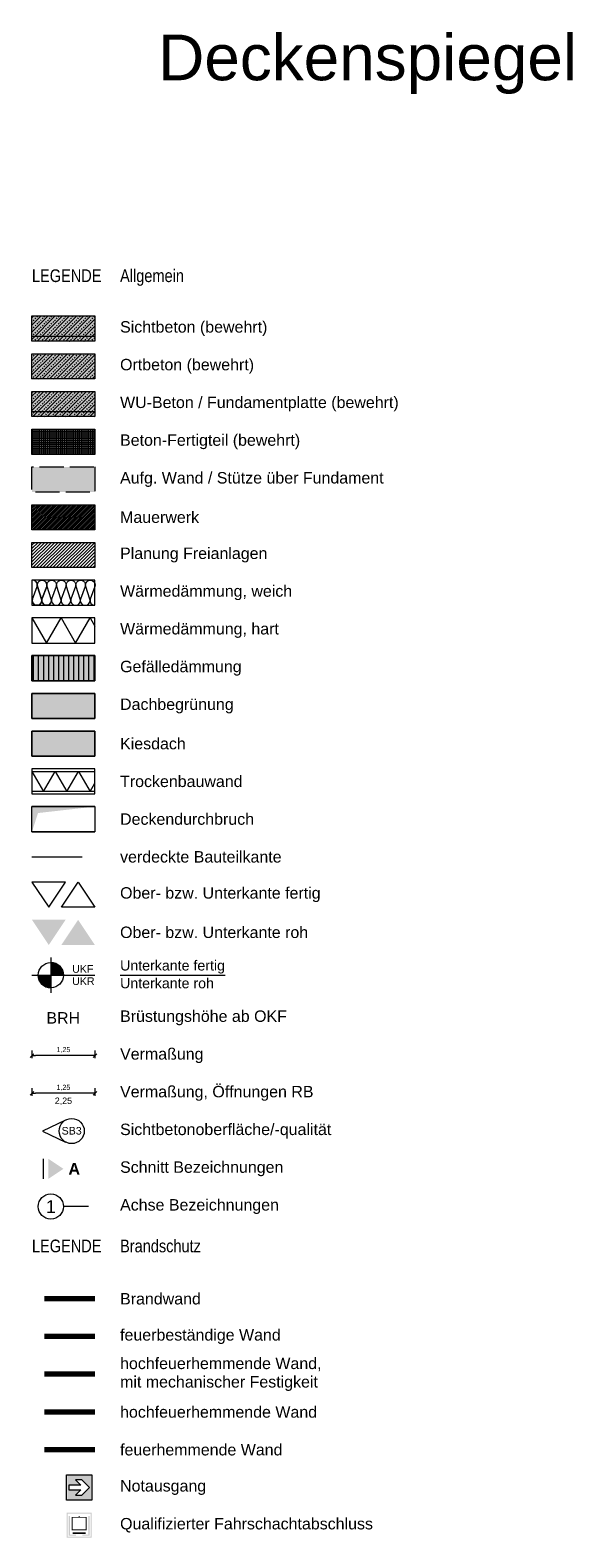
# Model space of a CAD drawing. Header units: metres. Extents: x -49 to 152, y -127 to 99.
# Tile 176 of 177: x 84 to 95, y -26 to 4. Entities that reach past the tile are written whole.
import ezdxf

# ---------------------------------------------------------------- set-up
doc = ezdxf.new("R2010")
doc.units = ezdxf.units.M
doc.header["$PDMODE"] = 1
doc.header["$PDSIZE"] = -2
for name, pattern in [('ACAD_ISO02W101', [0.6, 0.48, -0.12]), ('Achsen 01', [5.291531, 3.175, -1.058062, 0.352704, -0.705764]), ('gestrichelt - 01', [2, 1, -1])]:
    doc.linetypes.add(name, pattern=pattern)
doc.layers.get('0').update_dxf_attribs({"lineweight": 25})
for name, color, linetype, lineweight in [('013_Beton und Stahlbetonarbeiten-320 Fundamente Aufg. Wände', 7, 'ACAD_ISO02W101', 9), ('_Legende (2D)', 7, 'Continuous', 9), ('AV1-Brandschutzkonzept-Brandschutzkonzept', 7, 'Continuous', 5), ('AV1-Durchbruch', 7, 'Continuous', 5), ('Bemaßung-Bemaßung', 7, 'Continuous', 9), ('Keine', 7, 'Continuous', 9)]:
    doc.layers.add(name, color=color, linetype=linetype, lineweight=lineweight)
for name, color, linetype, lineweight, true_color in [('021_DA-Gründach', 7, 'Continuous', 13, 0x555555), ('021_DA-Kiesschüttung', 7, 'Continuous', 13, 0x777777), ('ACTES-Einrichtung Aufsicht.', 7, 'Continuous', 9, 0xa6a6a6)]:
    doc.layers.add(name, color=color, linetype=linetype, lineweight=lineweight, true_color=true_color)
doc.layers.get('0').freeze()
doc.styles.add('Arial', font='arial.ttf')
doc.styles.add('Arial (bold)', font='arialbd.ttf')
doc.styles.add('Arial Narrow', font='ARIALN.TTF')
doc.dimstyles.new('COE 50', dxfattribs={"dimtxt": 100.872396, "dimasz": 0.001414, "dimexe": 0.001, "dimexo": 0.01, "dimgap": 0.001, "dimtad": 1, "dimdec": 3, "dimtxsty": 'Arial', "dimblk": 'VW_SLASH-3', "dimblk1": 'VW_SLASH-3', "dimblk2": 'VW_SLASH-3', "dimcen": 0, "dimadec": 3, "dimazin": 0, "dimtfac": 0.8, "dimtdec": 3, "dimtix": 1, "dimtmove": 0, "dimatfit": 0, "dimldrblk": 'VW_SLASH-2', "dimfxl": 0.002, "dimfxlon": 1, "dimfrac": 2, "dimtolj": 1, "dimarcsym": 0})
pattern_1 = [(45, (0, 0), (0.07071068, -0.07071068), [0.025, -0.025])]
pattern_2 = [(-135, (0.03106, -0.03313), (0.07071068, -0.07071068), [])]

# ---------------------------------------------------------------- blocks, each defined once
blk = doc.blocks.new('Group-1063')
at = {"layer": 'Keine', "color": 253, "linetype": 'Continuous', "lineweight": 9, "transparency": 33554687, "flags": 128}
for points in [[(-103.351, 16.222, -0.324435), (-103.385, 16.115, -0.324435), (-103.498, 16.115, -0.324435), (-103.533, 16.222), (-103.44, 16.472, 0.324488), (-103.475, 16.579, 0.324488), (-103.588, 16.579, 0.324488), (-103.622, 16.472), (-103.542, 16.222, -0.324435), (-103.577, 16.115, -0.324435), (-103.689, 16.115, -0.324435), (-103.724, 16.222), (-103.632, 16.472, 0.54007), (-103.732, 16.597)], [(-103.724, 16.222, 1.372583), (-103.542, 16.222), (-103.622, 16.472, -1.372995), (-103.44, 16.472), (-103.533, 16.222, 1.372583), (-103.351, 16.222), (-103.431, 16.472, -1.372995), (-103.249, 16.472), (-103.341, 16.222, 1.372583), (-103.159, 16.222), (-103.239, 16.472, -1.372995), (-103.057, 16.472), (-103.15, 16.222, 1.372583), (-102.968, 16.222), (-103.048, 16.472, -1.372995), (-102.866, 16.472), (-102.958, 16.222, 1.372583), (-102.776, 16.222), (-102.856, 16.472, -1.372995), (-102.674, 16.472)], [(-103.15, 16.222, 0.324435), (-103.115, 16.115, 0.324435), (-103.002, 16.115, 0.324435), (-102.968, 16.222), (-103.048, 16.472, -0.324488), (-103.013, 16.579, -0.324488), (-102.901, 16.579, -0.324488), (-102.866, 16.472), (-102.958, 16.222, 0.324435), (-102.923, 16.115, 0.324435), (-102.811, 16.115, 0.324435), (-102.776, 16.222), (-102.856, 16.472, -0.324488), (-102.821, 16.579, -0.324488), (-102.709, 16.579, -0.324488), (-102.674, 16.472), (-102.767, 16.222, 0.324435), (-102.732, 16.115, 0.324435), (-102.619, 16.115, 0.324435), (-102.584, 16.222), (-102.665, 16.472, -0.269436), (-102.644, 16.566, -0.269436), (-102.553, 16.595, -0.269436), (-102.482, 16.529)], [(-102.482, 16.529, -0.14867), (-102.482, 16.473)], [(-103.732, 16.217, -0.131588), (-103.732, 16.168)], [(-102.482, 16.473, -0.004159), (-102.483, 16.472), (-102.575, 16.222, 0.514712), (-102.482, 16.097)]]:
    blk.add_lwpolyline(points, format="xyb", dxfattribs=at)
blk = doc.blocks.new('Group-1064')
at = {"layer": 'Keine', "color": 7, "transparency": 33554687}
blk.add_blockref('Group-1063', (0, 0), dxfattribs=at)
blk = doc.blocks.new('Parametric Object-116')
at = {"layer": 'Keine', "color": 7, "transparency": 33554687}
blk.add_blockref('Group-1064', (0, 0), dxfattribs=at)
at = {"layer": 'Keine', "color": 0, "flags": 1}
for tag in ['IFC_UUID', 'instanceID', 'prm0_name', 'prm0_type', 'prm0_value', 'prm1_name', 'prm1_type', 'prm1_value', 'prm2_name', 'prm2_type', 'prm2_value', 'prm3_name', 'prm3_type', 'prm3_value', 'prm4_name', 'prm4_type', 'prm4_value', 'prm5_name', 'prm5_type', 'prm5_value', 'prm6_name', 'prm6_type', 'prm6_value']:
    blk.add_attdef(tag, (84.354, -7.273), '', height=0.00018, dxfattribs=at)
blk = doc.blocks.new('Group-1066')
at = {"layer": 'Keine', "color": 253, "linetype": 'Continuous', "lineweight": 9, "transparency": 33554687, "flags": 128}
blk.add_lwpolyline([(-103.732, 16.497), (-103.501, 16.097), (-103.27, 16.497), (-103.039, 16.097), (-102.808, 16.497), (-102.578, 16.097), (-102.482, 16.262)], dxfattribs=at)
blk = doc.blocks.new('Group-1067')
at = {"layer": 'Keine', "color": 7, "transparency": 33554687}
blk.add_blockref('Group-1066', (0, 0), dxfattribs=at)
blk = doc.blocks.new('Parametric Object-117')
at = {"layer": 'Keine', "color": 7, "transparency": 33554687}
blk.add_blockref('Group-1067', (0, 0), dxfattribs=at)
at = {"layer": 'Keine', "color": 0, "flags": 1}
for tag in ['IFC_UUID', 'instanceID', 'prm0_name', 'prm0_type', 'prm0_value', 'prm1_name', 'prm1_type', 'prm1_value', 'prm2_name', 'prm2_type', 'prm2_value', 'prm3_name', 'prm3_type', 'prm3_value', 'prm4_name', 'prm4_type', 'prm4_value', 'prm5_name', 'prm5_type', 'prm5_value', 'prm6_name', 'prm6_type', 'prm6_value']:
    blk.add_attdef(tag, (84.367, -10.95), '', height=0.00018, dxfattribs=at)
blk = doc.blocks.new('Group-1068')
at = {"layer": 'Keine', "color": 7, "linetype": 'Continuous', "lineweight": 9, "transparency": 33554687, "flags": 128}
for points in [[(84.367, -12.75), (84.701, -13.25), (85.034, -12.75)], [(84.951, -13.25), (85.284, -12.75), (85.617, -13.25)]]:
    blk.add_lwpolyline(points, close=True, dxfattribs=at)
blk = doc.blocks.new('Group-1069')
at = {"layer": 'Keine', "color": 7, "linetype": 'Continuous', "lineweight": 9, "transparency": 33554687}
for points in [[(84.367, -13.5), (84.701, -14), (85.034, -13.5)], [(84.951, -14), (85.284, -13.5), (85.617, -14)]]:
    blk.add_solid(points, dxfattribs=at)
blk = doc.blocks.new('Group-1070')
at = {"layer": 'Keine', "color": 7, "transparency": 33554687, "char_height": 0.1513, "attachment_point": 4, "line_spacing_factor": 0.967718, "style": 'Arial'}
for s, insert in [('UKF', (85.165, -14.478)), ('UKR', (85.165, -14.721))]:
    blk.add_mtext(s, dxfattribs=dict(at, insert=insert))
at = {"color": 255, "linetype": 'Continuous', "lineweight": 9, "transparency": 33554687}
blk.add_wipeout([(84.743, -14.85), (84.566, -14.777), (84.492, -14.6), (84.565, -14.423), (84.742, -14.35), (84.919, -14.423), (84.992, -14.599), (84.919, -14.776)], dxfattribs=at).dxf.layer = 'Keine'
at = {"layer": 'Keine', "linetype": 'Continuous', "lineweight": 0, "transparency": 33554687}
h = blk.add_hatch(color=7, dxfattribs=at)
edge = h.paths.add_edge_path()
edge.add_arc((84.742, -14.6), 0.25, 0, 90)
edge.add_line((84.742, -14.35), (84.742, -14.6))
edge.add_line((84.742, -14.6), (84.992, -14.6))
h = blk.add_hatch(color=7, dxfattribs=at)
edge = h.paths.add_edge_path()
edge.add_arc((84.742, -14.6), 0.25, 180, 270)
edge.add_line((84.742, -14.85), (84.742, -14.6))
edge.add_line((84.742, -14.6), (84.492, -14.6))
at = {"layer": 'Keine', "color": 7, "linetype": 'Continuous', "lineweight": 9, "transparency": 33554687}
for p, q in [((84.742, -14.25), (84.742, -14.95)), ((84.367, -14.6), (85.617, -14.6))]:
    blk.add_line(p, q, dxfattribs=at)
blk.add_circle((84.742, -14.6), 0.25, dxfattribs=at)
for start, end in [(0, 90), (180, 270)]:
    blk.add_arc((84.742, -14.6), 0.25, start, end, dxfattribs=at)
blk = doc.blocks.new('Group-1071')
at = {"layer": 'Keine', "color": 7, "linetype": 'Continuous', "lineweight": 9, "transparency": 33554687, "flags": 128}
blk.add_lwpolyline([(85.034, -17.481), (84.578, -17.699), (85.034, -17.917)], dxfattribs=at)
at = {"layer": 'Keine', "color": 7, "linetype": 'Continuous', "lineweight": 9, "transparency": 33554687}
blk.add_circle((85.156, -17.699), 0.25, dxfattribs=at)
at = {"layer": 'Keine', "color": 7, "transparency": 33554687, "insert": (84.956, -17.617), "char_height": 0.1513, "attachment_point": 1, "line_spacing_factor": 0.967718, "style": 'Arial'}
blk.add_mtext('SB3', dxfattribs=at)
blk = doc.blocks.new('Group-1073')
at = {"layer": 'Keine', "color": 253, "linetype": 'Continuous', "lineweight": 9, "transparency": 33554687, "flags": 128}
blk.add_lwpolyline([(-103.732, 16.597), (-103.444, 16.097), (-103.155, 16.597), (-102.866, 16.097), (-102.578, 16.597), (-102.482, 16.432)], dxfattribs=at)
blk = doc.blocks.new('Group-1074')
at = {"layer": 'Keine', "color": 7, "transparency": 33554687}
blk.add_blockref('Group-1073', (0, 0), dxfattribs=at)
blk = doc.blocks.new('Parametric Object-118')
at = {"layer": 'Keine', "color": 7, "transparency": 33554687}
blk.add_blockref('Group-1074', (0, 0), dxfattribs=at)
at = {"layer": 'Keine', "color": 0, "flags": 1}
for tag in ['IFC_UUID', 'instanceID', 'prm0_name', 'prm0_type', 'prm0_value', 'prm1_name', 'prm1_type', 'prm1_value', 'prm2_name', 'prm2_type', 'prm2_value', 'prm3_name', 'prm3_type', 'prm3_value', 'prm4_name', 'prm4_type', 'prm4_value', 'prm5_name', 'prm5_type', 'prm5_value', 'prm6_name', 'prm6_type', 'prm6_value']:
    blk.add_attdef(tag, (84.367, -8), '', height=0.00018, dxfattribs=at)
blk = doc.blocks.new('VW_SLASH-3')
at = {"color": 0, "linetype": 'ByBlock', "lineweight": -2, "transparency": 16777216}
blk.add_line((0, 0), (-1, 0), dxfattribs=at)
at = {"color": 0, "linetype": 'Continuous', "lineweight": 15, "transparency": 16777216, "flags": 128}
blk.add_lwpolyline([(0.5, 0.5), (-0.5, -0.5)], dxfattribs=at)
blk = doc.blocks.new('*D2598')
at = {"layer": 'Bemaßung-Bemaßung', "color": 0, "linetype": 'Continuous', "lineweight": -2, "transparency": 33554687}
for p, q in [((84.367, -16.099), (84.367, -16.249)), ((85.617, -16.099), (85.617, -16.249)), ((85.547, -16.199), (84.438, -16.199))]:
    blk.add_line(p, q, dxfattribs=at)
at = {"layer": 'Defpoints', "color": 0, "transparency": 33554687}
for p in [(84.367, -15.949), (85.617, -15.949), (84.367, -16.199)]:
    blk.add_point(p, dxfattribs=at)
at = {"layer": 'Bemaßung-Bemaßung', "color": 0, "lineweight": -2, "xscale": 0.070693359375, "yscale": 0.070693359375, "zscale": 0.070693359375, "rotation": 180}
blk.add_blockref('VW_SLASH-3', (84.367, -16.199), dxfattribs=at)
at = {"layer": 'Bemaßung-Bemaßung', "color": 0, "lineweight": -2, "xscale": 0.070693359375, "yscale": 0.070693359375, "zscale": 0.070693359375}
blk.add_blockref('VW_SLASH-3', (85.617, -16.199), dxfattribs=at)
at = {"layer": 'Bemaßung-Bemaßung', "color": 0, "lineweight": 25, "transparency": 33554687, "insert": (84.992, -16.089), "char_height": 0.1009, "attachment_point": 5, "style": 'Arial'}
blk.add_mtext('\\A1;1,25', dxfattribs=at)
blk = doc.blocks.new('VW_SLASH-2')
at = {"color": 0, "linetype": 'ByBlock', "lineweight": -2, "transparency": 16777216}
blk.add_line((0, 0), (-1, 0), dxfattribs=at)
at = {"color": 0, "linetype": 'Continuous', "lineweight": 15, "transparency": 16777216, "flags": 128}
blk.add_lwpolyline([(0.5, 0.5), (-0.5, -0.5)], dxfattribs=at)
blk = doc.blocks.new('*D2599')
at = {"layer": 'Bemaßung-Bemaßung', "color": 0, "linetype": 'Continuous', "lineweight": -2, "transparency": 33554687}
for p, q in [((84.367, -16.849), (84.367, -16.999)), ((85.547, -16.949), (84.438, -16.949)), ((85.617, -16.849), (85.617, -16.999))]:
    blk.add_line(p, q, dxfattribs=at)
at = {"layer": 'Defpoints', "color": 0, "transparency": 33554687}
for p in [(84.367, -16.699), (85.617, -16.699), (84.367, -16.949)]:
    blk.add_point(p, dxfattribs=at)
at = {"layer": 'Bemaßung-Bemaßung', "color": 0, "lineweight": -2, "xscale": 0.070693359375, "yscale": 0.070693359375, "zscale": 0.070693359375, "rotation": 180}
blk.add_blockref('VW_SLASH-3', (84.367, -16.949), dxfattribs=at)
at = {"layer": 'Bemaßung-Bemaßung', "color": 0, "lineweight": -2, "xscale": 0.070693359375, "yscale": 0.070693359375, "zscale": 0.070693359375}
blk.add_blockref('VW_SLASH-3', (85.617, -16.949), dxfattribs=at)
at = {"layer": 'Bemaßung-Bemaßung', "color": 0, "lineweight": 25, "transparency": 33554687, "insert": (84.992, -16.839), "char_height": 0.1009, "attachment_point": 5, "style": 'Arial'}
blk.add_mtext('\\A1;1,25', dxfattribs=at)
blk = doc.blocks.new('Group-1075')
at = {"color": 255, "linetype": 'Continuous', "transparency": 33554687}
blk.add_wipeout([(85.055, -24.533), (85.555, -24.533), (85.555, -25.033), (85.055, -25.033)], dxfattribs=at).dxf.layer = 'Keine'
at = {"layer": 'Keine', "color": 7, "linetype": 'Continuous', "transparency": 33554687, "flags": 128}
blk.add_lwpolyline([(85.055, -24.533), (85.555, -24.533), (85.555, -25.033), (85.055, -25.033)], close=True, dxfattribs=at)
at = {"layer": 'Keine', "color": 106, "linetype": 'Continuous', "true_color": 0x008011, "transparency": 33554687}
blk.add_solid([(85.067, -25.021), (85.542, -25.021), (85.067, -24.546), (85.542, -24.546)], dxfattribs=at)
at = {"color": 255, "linetype": 'Continuous', "transparency": 33554687}
blk.add_wipeout([(85.339, -24.827), (85.229, -24.938), (85.356, -24.938), (85.51, -24.783), (85.356, -24.629), (85.229, -24.629), (85.339, -24.739), (85.099, -24.739), (85.099, -24.827)], dxfattribs=at).dxf.layer = 'Keine'
at = {"layer": 'Keine', "color": 255, "linetype": 'Continuous', "transparency": 33554687, "flags": 128}
blk.add_lwpolyline([(85.339, -24.827), (85.229, -24.938), (85.356, -24.938), (85.51, -24.783), (85.356, -24.629), (85.229, -24.629), (85.339, -24.739), (85.099, -24.739), (85.099, -24.827)], close=True, dxfattribs=at)
blk = doc.blocks.new('Group-1076')
at = {"color": 255, "linetype": 'Continuous', "lineweight": 5, "transparency": 33554687}
blk.add_wipeout([(85.055, -25.283), (85.555, -25.283), (85.555, -25.783), (85.055, -25.783)], dxfattribs=at).dxf.layer = 'AV1-Brandschutzkonzept-Brandschutzkonzept'
at = {"layer": 'AV1-Brandschutzkonzept-Brandschutzkonzept', "linetype": 'Continuous', "lineweight": 0, "transparency": 33554687}
h = blk.add_hatch(color=25, dxfattribs=at)
h.paths.add_polyline_path([(85.055, -25.283), (85.555, -25.283), (85.555, -25.783), (85.055, -25.783)])
h.paths.add_polyline_path([(85.076, -25.304), (85.076, -25.762), (85.534, -25.762), (85.534, -25.304)])
for points in [[(85.125, -25.719), (85.242, -25.719), (85.242, -25.74), (85.096, -25.74), (85.096, -25.35), (85.125, -25.35)], [(85.484, -25.719), (85.368, -25.719), (85.368, -25.74), (85.513, -25.74), (85.513, -25.35), (85.484, -25.35)]]:
    blk.add_hatch(color=250, dxfattribs=at).paths.add_polyline_path(points)
h = blk.add_hatch(color=250, dxfattribs=at)
h.paths.add_polyline_path([(85.297, -25.35), (85.313, -25.35), (85.313, -25.366), (85.452, -25.366), (85.452, -25.632), (85.158, -25.632), (85.158, -25.366), (85.297, -25.366)])
h.paths.add_polyline_path([(85.431, -25.616), (85.431, -25.382), (85.179, -25.382), (85.179, -25.616)])
at = {"layer": 'AV1-Brandschutzkonzept-Brandschutzkonzept', "color": 250, "linetype": 'Continuous', "transparency": 33554687}
blk.add_solid([(85.179, -25.707), (85.431, -25.707), (85.179, -25.677), (85.431, -25.677)], dxfattribs=at)
blk = doc.blocks.new('Legende (2D)')
at = {"layer": '013_Beton und Stahlbetonarbeiten-320 Fundamente Aufg. Wände', "linetype": 'Continuous', "lineweight": 0, "transparency": 33554470}
blk.add_hatch(color=96, dxfattribs=at).paths.add_polyline_path([(85.6173, -4.5), (85.6173, -5), (84.3673, -5), (84.3673, -4.5)])
at = {"layer": '021_DA-Gründach', "linetype": 'Continuous', "lineweight": 0}
blk.add_hatch(color=71, dxfattribs=at).paths.add_polyline_path([(84.3673, -9), (85.6173, -9), (85.6173, -9.5), (84.3673, -9.5)])
at = {"layer": '021_DA-Kiesschüttung', "linetype": 'Continuous', "lineweight": 0}
blk.add_hatch(color=255, dxfattribs=at).paths.add_polyline_path([(84.3673, -9.75), (85.6173, -9.75), (85.6173, -10.25), (84.3673, -10.25)])
at = {"layer": 'Keine', "linetype": 'Continuous', "lineweight": 0, "true_color": 0xc0c0c0, "transparency": 33554687}
for points in [[(84.3673, -1.5), (85.6173, -1.5), (85.6173, -2), (84.3673, -2)], [(84.3673, -2.25), (85.6173, -2.25), (85.6173, -2.75), (84.3673, -2.75)], [(84.3673, -3), (85.6173, -3), (85.6173, -3.5), (84.3673, -3.5)]]:
    blk.add_hatch(color=9, dxfattribs=at).paths.add_polyline_path(points)
at = {"layer": 'Keine', "linetype": 'Continuous', "lineweight": 13, "transparency": 33554687}
h = blk.add_hatch(dxfattribs=at)
h.set_pattern_fill('Stahlbeton', color=251, style=0, pattern_type=2)
h.set_pattern_definition(pattern_1)
h.paths.add_polyline_path([(84.3673, -1.5), (85.6173, -1.5), (85.6173, -2), (84.3673, -2)])
h = blk.add_hatch(dxfattribs=at)
h.set_pattern_fill('Stahlbeton-1', color=251, style=0, pattern_type=2)
h.set_pattern_definition(pattern_2)
h.paths.add_polyline_path([(84.3673, -1.5), (85.6173, -1.5), (85.6173, -2), (84.3673, -2)])
at = {"layer": 'Keine', "linetype": 'Continuous', "lineweight": 0, "transparency": 33554559}
for color, points in [(30, [(84.3673, -1.9), (85.6173, -1.9), (85.6173, -2), (84.3673, -2)]), (254, [(84.3673, -8.25), (85.6173, -8.25), (85.6173, -8.75), (84.3673, -8.75)])]:
    blk.add_hatch(color=color, dxfattribs=at).paths.add_polyline_path(points)
at = {"layer": 'Keine', "linetype": 'Continuous', "lineweight": 13, "transparency": 33554687}
h = blk.add_hatch(dxfattribs=at)
h.set_pattern_fill('Stahlbeton', color=251, style=0, pattern_type=2)
h.set_pattern_definition(pattern_1)
h.paths.add_polyline_path([(84.3673, -2.25), (85.6173, -2.25), (85.6173, -2.75), (84.3673, -2.75)])
h = blk.add_hatch(dxfattribs=at)
h.set_pattern_fill('Stahlbeton-1', color=251, style=0, pattern_type=2)
h.set_pattern_definition(pattern_2)
h.paths.add_polyline_path([(84.3673, -2.25), (85.6173, -2.25), (85.6173, -2.75), (84.3673, -2.75)])
h = blk.add_hatch(dxfattribs=at)
h.set_pattern_fill('Stahlbeton', color=251, style=0, pattern_type=2)
h.set_pattern_definition(pattern_1)
h.paths.add_polyline_path([(84.3673, -3), (85.6173, -3), (85.6173, -3.5), (84.3673, -3.5)])
h = blk.add_hatch(dxfattribs=at)
h.set_pattern_fill('Stahlbeton-1', color=251, style=0, pattern_type=2)
h.set_pattern_definition(pattern_2)
h.paths.add_polyline_path([(84.3673, -3), (85.6173, -3), (85.6173, -3.5), (84.3673, -3.5)])
at = {"layer": 'Keine', "linetype": 'Continuous', "lineweight": 0, "true_color": 0x0000ff, "transparency": 33554495}
blk.add_hatch(color=5, dxfattribs=at).paths.add_polyline_path([(84.3673, -3.4), (85.6173, -3.4), (85.6173, -3.5), (84.3673, -3.5)])
at = {"layer": 'Keine', "linetype": 'Continuous', "lineweight": 0, "transparency": 33554687}
blk.add_hatch(color=9, dxfattribs=at).paths.add_polyline_path([(84.3673, -3.75), (85.6173, -3.75), (85.6173, -4.25), (84.3673, -4.25)])
at = {"layer": 'Keine', "linetype": 'Continuous', "lineweight": 9, "transparency": 33554687}
h = blk.add_hatch(dxfattribs=at)
h.set_pattern_fill('Stahlbetonfertigteil-1', color=8, style=0, pattern_type=2)
h.set_pattern_definition([(-90, (0, 0), (0.0375, 0), [])])
h.paths.add_polyline_path([(84.3673, -3.75), (85.6173, -3.75), (85.6173, -4.25), (84.3673, -4.25)])
at = {"layer": 'Keine', "linetype": 'Continuous', "lineweight": 13, "transparency": 33554687}
h = blk.add_hatch(dxfattribs=at)
h.set_pattern_fill('Stahlbetonfertigteil', color=8, style=0, pattern_type=2)
h.set_pattern_definition([(0, (0, 0), (2e-18, -0.0375), [])])
h.paths.add_polyline_path([(84.3673, -3.75), (85.6173, -3.75), (85.6173, -4.25), (84.3673, -4.25)])
at = {"layer": 'Keine', "linetype": 'Continuous', "lineweight": 0, "true_color": 0xd19783, "transparency": 33554687}
blk.add_hatch(color=33, dxfattribs=at).paths.add_polyline_path([(84.3673, -5.75), (84.3673, -5.25), (85.6173, -5.25), (85.6173, -5.75)])
at = {"layer": 'Keine', "linetype": 'Continuous', "lineweight": 9, "transparency": 33554687}
h = blk.add_hatch(dxfattribs=at)
h.set_pattern_fill('Mauerwerk Münster', color=8, style=0, pattern_type=2)
h.set_pattern_definition([(45, (0, 0), (0.0176776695, -0.0176776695), [])])
h.paths.add_polyline_path([(84.3673, -5.75), (84.3673, -5.25), (85.6173, -5.25), (85.6173, -5.75)])
h = blk.add_hatch(dxfattribs=at)
h.set_pattern_fill('Freianlagen', color=9, style=0, pattern_type=2)
h.set_pattern_definition([(-135, (0, 0), (0.03314563, -0.03314563), [])])
h.paths.add_polyline_path([(84.3673, -6.5), (84.3673, -6), (85.6173, -6), (85.6173, -6.5)])
at = {"layer": 'Keine', "linetype": 'Continuous', "lineweight": 9, "transparency": 33554559}
h = blk.add_hatch(dxfattribs=at)
h.set_pattern_fill('Dachgefälle', color=9, style=0, pattern_type=2)
h.set_pattern_definition([(90, (0, 0), (0.1, 0), [])])
h.paths.add_polyline_path([(84.3673, -8.25), (85.6173, -8.25), (85.6173, -8.75), (84.3673, -8.75)])
at = {"layer": '013_Beton und Stahlbetonarbeiten-320 Fundamente Aufg. Wände', "flags": 128}
blk.add_lwpolyline([(85.6173, -4.5), (85.6173, -5), (84.3673, -5), (84.3673, -4.5)], close=True, dxfattribs=at)
at = {"layer": '021_DA-Gründach', "flags": 128}
blk.add_lwpolyline([(84.3673, -9), (85.6173, -9), (85.6173, -9.5), (84.3673, -9.5)], close=True, dxfattribs=at)
at = {"layer": '021_DA-Kiesschüttung', "flags": 128}
blk.add_lwpolyline([(84.3673, -9.75), (85.6173, -9.75), (85.6173, -10.25), (84.3673, -10.25)], close=True, dxfattribs=at)
at = {"layer": 'AV1-Brandschutzkonzept-Brandschutzkonzept', "color": 14, "linetype": 'gestrichelt - 01', "lineweight": 70, "transparency": 33554687}
blk.add_line((85.6173, -21.0333), (84.3673, -21.0333), dxfattribs=at)
at = {"layer": 'Keine', "color": 7, "linetype": 'gestrichelt - 01', "lineweight": 9, "transparency": 33554687}
blk.add_line((84.3673, -12.25), (85.6173, -12.25), dxfattribs=at)
at = {"layer": 'Keine', "color": 7, "linetype": 'Continuous', "lineweight": 9, "transparency": 33554687}
blk.add_line((86.1173, -14.5996), (88.2036, -14.5996), dxfattribs=at)
at = {"layer": 'Keine', "color": 7, "linetype": 'Achsen 01', "lineweight": 18, "transparency": 33554687}
blk.add_line((84.5923, -18.2492), (84.5923, -18.6492), dxfattribs=at)
at = {"layer": 'Keine', "color": 1, "linetype": 'Achsen 01', "lineweight": 18, "true_color": 0xff0000, "transparency": 33554687}
blk.add_line((85.4923, -19.1992), (84.9923, -19.1992), dxfattribs=at)
at = {"layer": 'Keine', "color": 220, "linetype": 'gestrichelt - 01', "lineweight": 70, "true_color": 0xff00bc, "transparency": 33554687}
blk.add_line((85.6173, -21.7833), (84.3673, -21.7833), dxfattribs=at)
at = {"layer": 'Keine', "color": 2, "linetype": 'gestrichelt - 01', "lineweight": 70, "true_color": 0xdfff00, "transparency": 33554687}
blk.add_line((85.6173, -22.5333), (84.3673, -22.5333), dxfattribs=at)
at = {"layer": 'Keine', "color": 1, "linetype": 'gestrichelt - 01', "lineweight": 70, "true_color": 0xff0000, "transparency": 33554687}
blk.add_line((85.6173, -23.2833), (84.3673, -23.2833), dxfattribs=at)
at = {"layer": 'Keine', "color": 40, "linetype": 'gestrichelt - 01', "lineweight": 70, "true_color": 0xffc000, "transparency": 33554687}
blk.add_line((85.6173, -24.0333), (84.3673, -24.0333), dxfattribs=at)
at = {"layer": 'Keine', "color": 7, "linetype": 'Continuous', "lineweight": 9, "transparency": 33554687, "flags": 128}
for points in [[(84.3673, -1.5), (85.6173, -1.5), (85.6173, -2), (84.3673, -2)], [(84.3673, -2.25), (85.6173, -2.25), (85.6173, -2.75), (84.3673, -2.75)], [(84.3673, -3), (85.6173, -3), (85.6173, -3.5), (84.3673, -3.5)], [(84.3673, -3.75), (85.6173, -3.75), (85.6173, -4.25), (84.3673, -4.25)], [(84.3673, -5.75), (84.3673, -5.25), (85.6173, -5.25), (85.6173, -5.75)], [(84.3673, -6.5), (84.3673, -6), (85.6173, -6), (85.6173, -6.5)], [(84.3673, -7.25), (85.6173, -7.25), (85.6173, -6.75), (84.3673, -6.75)], [(84.3673, -8), (85.6173, -8), (85.6173, -7.5), (84.3673, -7.5)], [(84.3673, -8.75), (85.6173, -8.75), (85.6173, -8.25), (84.3673, -8.25)], [(84.3673, -9.5), (85.6173, -9.5), (85.6173, -9), (84.3673, -9)], [(84.3673, -10.25), (85.6173, -10.25), (85.6173, -9.75), (84.3673, -9.75)], [(84.3673, -11.75), (85.6173, -11.75), (85.6173, -11.25), (84.3673, -11.25)]]:
    blk.add_lwpolyline(points, close=True, dxfattribs=at)
at = {"layer": 'Keine', "color": 253, "linetype": 'Continuous', "lineweight": 9, "transparency": 33554559, "flags": 128}
blk.add_lwpolyline([(84.3673, -1.9), (85.6173, -1.9), (85.6173, -2), (84.3673, -2)], close=True, dxfattribs=at)
at = {"layer": 'Keine', "color": 7, "linetype": 'Continuous', "lineweight": 9, "transparency": 33554495, "flags": 128}
blk.add_lwpolyline([(84.3673, -3.4), (85.6173, -3.4), (85.6173, -3.5), (84.3673, -3.5)], close=True, dxfattribs=at)
at = {"layer": 'Keine', "color": 253, "linetype": 'Continuous', "lineweight": 9, "transparency": 33554687, "flags": 128}
blk.add_lwpolyline([(84.3673, -8.25), (85.6173, -8.25), (85.6173, -8.75), (84.3673, -8.75)], close=True, dxfattribs=at)
at = {"layer": 'Keine', "color": 1, "linetype": 'Continuous', "lineweight": 18, "true_color": 0xff0000, "transparency": 33554687}
blk.add_circle((84.7423, -19.1992), 0.25, dxfattribs=at)
at = {"layer": 'Keine', "color": 7, "linetype": 'Continuous', "lineweight": 18, "transparency": 33554687}
blk.add_solid([(84.6923, -18.2492), (84.6923, -18.6492), (84.9923, -18.4492)], dxfattribs=at)
at = {"layer": 'Keine', "color": 253, "transparency": 33554687}
for name, p in [('Parametric Object-116', (188.0995, -23.347)), ('Parametric Object-118', (188.0995, -24.097)), ('Parametric Object-117', (188.0995, -27.047))]:
    blk.add_blockref(name, p, dxfattribs=at)
at = {"layer": 'Keine', "color": 7, "transparency": 33554687}
for name in ['Group-1068', 'Group-1069', 'Group-1070', 'Group-1071', 'Group-1075', 'Group-1076']:
    blk.add_blockref(name, (0, 0), dxfattribs=at)
at = {"layer": 'ACTES-Einrichtung Aufsicht.', "insert": (86.8747, 2.9114), "char_height": 0.907852, "attachment_point": 7, "line_spacing_factor": 0.969122, "style": 'Arial'}
blk.add_mtext('Deckenspiegel', dxfattribs=at)
at = {"layer": 'AV1-Brandschutzkonzept-Brandschutzkonzept', "color": 7, "transparency": 33554687, "attachment_point": 4, "line_spacing_factor": 0.969122, "style": 'Arial'}
for s, insert, char_height in [('Notausgang', (86.1173, -24.7833), 0.22696), ('Qualifizierter Fahrschachtabschluss', (86.1173, -25.5333), 0.226963)]:
    blk.add_mtext(s, dxfattribs=dict(at, insert=insert, char_height=char_height))
at = {"layer": 'Keine', "color": 7, "transparency": 33554687}
for s, insert, char_height, attachment_point, line_spacing_factor, style in [('LEGENDE', (84.3673, -0.5731), 0.25218, 1, 0.966594, 'Arial Narrow'), ('Sichtbeton (bewehrt)', (86.1173, -1.75), 0.226963, 4, 0.969122, 'Arial'), ('Ortbeton (bewehrt)', (86.1173, -2.5), 0.226963, 4, 0.969122, 'Arial'), ('WU-Beton / Fundamentplatte (bewehrt)', (86.1173, -3.25), 0.226963, 4, 0.969122, 'Arial'), ('Beton-Fertigteil (bewehrt)', (86.1173, -4), 0.226963, 4, 0.969122, 'Arial'), ('Aufg. Wand / Stütze über Fundament', (86.1173, -4.75), 0.226963, 4, 0.969122, 'Arial'), ('Mauerwerk', (86.1173, -5.5), 0.22696, 4, 0.969122, 'Arial'), ('Planung Freianlagen', (86.1173, -6.25), 0.226963, 4, 0.969122, 'Arial'), ('Wärmedämmung, weich', (86.1173, -7), 0.226963, 4, 0.969122, 'Arial'), ('Wärmedämmung, hart', (86.1173, -7.75), 0.226963, 4, 0.969122, 'Arial'), ('Gefälledämmung', (86.1173, -8.5), 0.226963, 4, 0.969122, 'Arial'), ('Dachbegrünung', (86.1173, -9.25), 0.226963, 4, 0.969122, 'Arial'), ('Kiesdach', (86.1173, -10), 0.22696, 4, 0.969122, 'Arial'), ('Trockenbauwand', (86.1173, -10.75), 0.226963, 4, 0.969122, 'Arial'), ('Deckendurchbruch', (86.1173, -11.5), 0.226963, 4, 0.969122, 'Arial'), ('verdeckte Bauteilkante', (86.1173, -12.25), 0.226963, 4, 0.969122, 'Arial'), ('Ober- bzw. Unterkante fertig', (86.1173, -13), 0.226963, 4, 0.969122, 'Arial'), ('Ober- bzw. Unterkante roh', (86.1173, -13.75), 0.226963, 4, 0.969122, 'Arial'), ('Unterkante fertig', (86.1173, -14.4373), 0.201745, 4, 0.969122, 'Arial'), ('Unterkante roh', (86.1173, -14.7619), 0.201745, 4, 0.969122, 'Arial'), ('BRH', (84.6539, -15.4492), 0.22696, 4, 0.969122, 'Arial'), ('Brüstungshöhe ab OKF', (86.1173, -15.4492), 0.226963, 4, 0.969122, 'Arial'), ('Vermaßung', (86.1173, -16.1992), 0.22696, 4, 0.969122, 'Arial'), ('Vermaßung, Öffnungen RB', (86.1173, -16.9492), 0.226963, 4, 0.969122, 'Arial'), ('2,25', (84.9923, -17.0329), 0.12609, 2, 0.969122, 'Arial'), ('Sichtbetonoberfläche/-qualität', (86.1173, -17.6992), 0.226963, 4, 0.969122, 'Arial'), ('A', (85.0923, -18.4492), 0.227, 4, 0.969122, 'Arial (bold)'), ('Schnitt Bezeichnungen', (86.1173, -18.4492), 0.226963, 4, 0.969122, 'Arial'), ('Achse Bezeichnungen', (86.1173, -19.1992), 0.226963, 4, 0.969122, 'Arial'), ('LEGENDE', (84.3673, -19.8564), 0.25218, 1, 0.966594, 'Arial Narrow'), ('Brandwand', (86.1173, -21.0333), 0.22696, 4, 0.969122, 'Arial'), ('feuerbeständige Wand', (86.1173, -21.7833), 0.226963, 4, 0.969122, 'Arial'), ('hochfeuerhemmende Wand,\\Pmit mechanischer Festigkeit', (86.1173, -22.5333), 0.226963, 4, 0.969122, 'Arial'), ('hochfeuerhemmende Wand', (86.1173, -23.2833), 0.226963, 4, 0.969122, 'Arial'), ('feuerhemmende Wand', (86.1173, -24.0333), 0.226963, 4, 0.969122, 'Arial')]:
    blk.add_mtext(s, dxfattribs=dict(at, insert=insert, char_height=char_height, attachment_point=attachment_point, line_spacing_factor=line_spacing_factor, style=style))
at = {"layer": 'Keine', "color": 253, "transparency": 33554687, "attachment_point": 1, "line_spacing_factor": 0.966594, "style": 'Arial Narrow'}
for s, insert, char_height in [('Allgemein', (86.1173, -0.5731), 0.25218), ('Brandschutz', (86.1173, -19.8564), 0.252181)]:
    blk.add_mtext(s, dxfattribs=dict(at, insert=insert, char_height=char_height))
at = {"layer": 'Keine', "color": 1, "true_color": 0xff0000, "transparency": 33554687, "insert": (84.7423, -19.1992), "char_height": 0.2522, "attachment_point": 5, "line_spacing_factor": 0.969122, "style": 'Arial'}
blk.add_mtext('1', dxfattribs=at)
at = {"layer": 'Bemaßung-Bemaßung', "color": 7, "linetype": 'Continuous', "lineweight": 25, "transparency": 33554687}
for base, p1, p2, picture, middle in [((84.3673, -16.1992), (85.6173, -15.9492), (84.3673, -15.9492), '*D2598', (84.9923, -16.0885)), ((84.3673, -16.9492), (85.6173, -16.6992), (84.3673, -16.6992), '*D2599', (84.9923, -16.8385))]:
    dim = blk.add_linear_dim(base=base, p1=p1, p2=p2, text='1,25', dimstyle='COE 50', override={"dimtxt": 0.100872, "dimasz": 0.070693, "dimexe": 0.05, "dimgap": 0.05, "dimpost": '<>', "dimtxsty": 'Arial', "dimtmove": 2, "dimfxl": 0.1}, dxfattribs=at)
    dim.commit()
    dim.dimension.update_dxf_attribs({"geometry": picture, "text_midpoint": middle})
at = {"color": 255, "linetype": 'Continuous', "lineweight": 9, "transparency": 33554687}
for points, layer in [([(84.3673, -11.25), (85.6173, -11.25), (85.6173, -11.75), (84.3673, -11.75)], 'AV1-Durchbruch'), ([(85.6173, -10.55), (85.6173, -10.5), (84.3673, -10.5), (84.3673, -10.55)], 'Keine'), ([(85.6173, -11), (85.6173, -10.95), (84.3673, -10.95), (84.3673, -11)], 'Keine')]:
    blk.add_wipeout(points, dxfattribs=at).dxf.layer = layer
at = {"layer": 'AV1-Durchbruch', "linetype": 'Continuous', "lineweight": 9, "flags": 128}
blk.add_lwpolyline([(84.3673, -11.25), (85.6173, -11.25), (85.6173, -11.75), (84.3673, -11.75)], close=True, dxfattribs=at)
at = {"layer": 'AV1-Durchbruch', "color": 252}
blk.add_solid([(85.6173, -11.25), (84.4874, -11.3787), (84.3673, -11.25), (84.3678, -11.75)], dxfattribs=at)
at = {"layer": 'Keine', "color": 7, "linetype": 'Continuous', "lineweight": 9, "transparency": 33554687, "flags": 128}
for points in [[(85.6173, -10.55), (85.6173, -10.5), (84.3673, -10.5), (84.3673, -10.55)], [(84.3673, -11), (85.6173, -11), (85.6173, -10.5), (84.3673, -10.5)], [(85.6173, -11), (85.6173, -10.95), (84.3673, -10.95), (84.3673, -11)]]:
    blk.add_lwpolyline(points, close=True, dxfattribs=at)

msp = doc.modelspace()

# ---------------------------------------------------------------- block references
at = {"layer": '_Legende (2D)'}
msp.add_blockref('Legende (2D)', (0, 0), dxfattribs=at)

doc.saveas('drawing.dxf')
